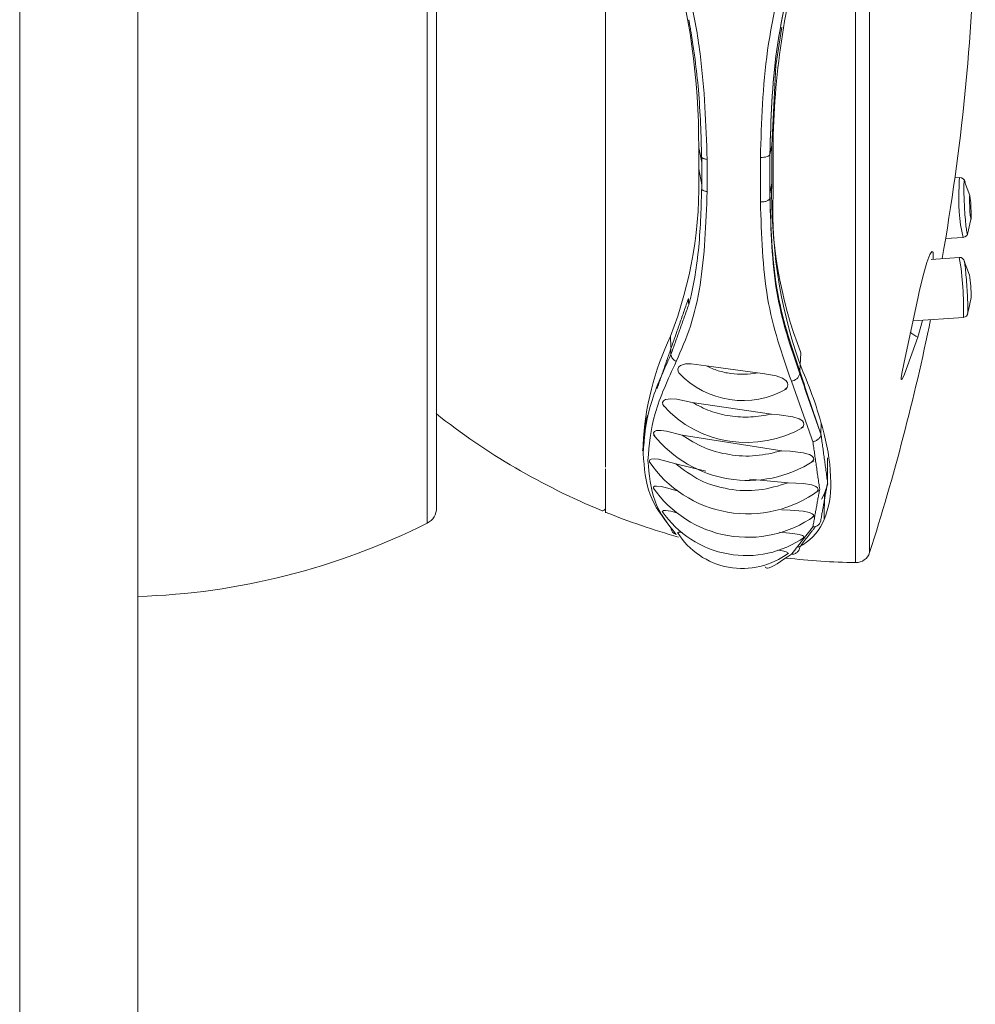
# Model space of a CAD drawing. Header units: millimetres. Extents: x 327.76 to 328.08, y 267.5 to 269.2.
# Tile 3 of 4: x 327.8438 to 327.8835, y 268.4376 to 268.4786. Entities that reach past the tile are written whole.
import ezdxf

# ---------------------------------------------------------------- set-up
doc = ezdxf.new("R2010")
doc.units = ezdxf.units.MM
doc.layers.add('SANINDUSA', color=3, linetype='Continuous')

msp = doc.modelspace()

# ---------------------------------------------------------------- linework, layer by layer
at = {"layer": 'SANINDUSA', "linetype": 'Continuous', "lineweight": 15}
for p, q in [((327.8437740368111, 267.8208682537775), (327.8437740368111, 269.0608682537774)), ((327.8486867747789, 269.0608682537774), (327.8486867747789, 267.8208682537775)), ((327.8785646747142, 268.5135790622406), (327.8785646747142, 268.4559859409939)), ((327.8791454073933, 268.5131619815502), (327.8791454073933, 268.4564030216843)), ((327.8607299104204, 268.4622270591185), (327.8607299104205, 268.5119399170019)), ((327.8611267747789, 268.4582685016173), (327.8611267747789, 268.5112965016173)), ((327.8720320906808, 268.4723789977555), (327.8720320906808, 268.4732646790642)), ((327.8720320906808, 268.4732646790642), (327.8721589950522, 268.4726426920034)), ((327.8749970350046, 268.4729609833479), (327.8750748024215, 268.4733449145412)), ((327.8750748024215, 268.4733449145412), (327.8750748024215, 268.4717753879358)), ((327.8721589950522, 268.471709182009), (327.8721589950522, 268.4726426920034)), ((327.8723835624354, 268.4714309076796), (327.8723835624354, 268.4727667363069)), ((327.8746007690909, 268.4728463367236), (327.8746007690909, 268.4709977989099)), ((327.8751300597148, 268.4713335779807), (327.8751300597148, 268.4729564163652)), ((327.8721589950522, 268.471709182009), (327.8720320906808, 268.4723789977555)), ((327.8828948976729, 268.4720119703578), (327.8826937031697, 268.4720008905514)), ((327.883311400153, 268.4712659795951), (327.8831007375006, 268.4718447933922)), ((327.8749970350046, 268.4713387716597), (327.8750748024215, 268.4717753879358)), ((327.8823084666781, 268.4694758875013), (327.8830323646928, 268.4695157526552)), ((327.8828786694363, 268.4686872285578), (327.8817021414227, 268.4686070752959)), ((327.8833020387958, 268.4679514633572), (327.8830812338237, 268.4685298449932)), ((327.8832571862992, 268.4664971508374), (327.8833753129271, 268.4670241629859)), ((327.8832256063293, 268.4663607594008), (327.8832571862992, 268.4664971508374)), ((327.8809554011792, 268.4660504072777), (327.8830485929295, 268.4661930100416)), ((327.8708767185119, 268.4649577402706), (327.8708606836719, 268.4654038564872)), ((327.8762351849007, 268.4639512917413), (327.8762808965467, 268.4647182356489)), ((327.8744809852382, 268.4638812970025), (327.8723471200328, 268.4641726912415)), ((327.8762351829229, 268.4638480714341), (327.8762351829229, 268.4639512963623)), ((327.8750563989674, 268.4621648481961), (327.8717653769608, 268.4626530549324)), ((327.8607299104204, 268.4576250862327), (327.8607299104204, 268.4622270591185)), ((327.8771255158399, 268.4617916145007), (327.877119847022, 268.4613407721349)), ((327.8754892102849, 268.4606385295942), (327.871342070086, 268.4612964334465)), ((327.8697170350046, 268.4608770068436), (327.8697170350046, 268.4607640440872)), ((327.8697170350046, 268.4606313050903), (327.8697170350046, 268.4605883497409)), ((327.8697170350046, 268.4605853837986), (327.8697170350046, 268.4605280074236)), ((327.8773970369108, 268.4603455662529), (327.8773970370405, 268.4593231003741)), ((327.8723250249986, 268.4597856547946), (327.8710815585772, 268.460091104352)), ((327.8757607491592, 268.4593071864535), (327.874150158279, 268.4594516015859)), ((327.877403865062, 268.4592708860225), (327.877265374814, 268.4588596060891)), ((327.8772653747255, 268.4588596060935), (327.8771400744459, 268.4586254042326)), ((327.8772653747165, 268.4588596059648), (327.8772536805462, 268.4577796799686)), ((327.8761673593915, 268.4566229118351), (327.8763688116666, 268.4567305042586))]:
    msp.add_line(p, q, dxfattribs=at)
at = {"layer": 'SANINDUSA', "linetype": 'Continuous', "lineweight": 15, "flags": 128}
for points in [[(327.8754867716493, 268.4782672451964), (327.8752476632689, 268.4766693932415), (327.8750748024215, 268.4733449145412)], [(327.8746007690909, 268.4728463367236), (327.8746758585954, 268.472846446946), (327.8747492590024, 268.4728529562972), (327.8748177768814, 268.4728655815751), (327.8748784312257, 268.4728837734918), (327.8749285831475, 268.4729067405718), (327.8749660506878, 268.4729334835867), (327.8749892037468, 268.4729628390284), (327.8749970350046, 268.4729935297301)], [(327.8828948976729, 268.4720119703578), (327.8828750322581, 268.4719220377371), (327.8828677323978, 268.4716558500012)], [(327.8833753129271, 268.4704276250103), (327.8833723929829, 268.4705884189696), (327.8833640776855, 268.4707790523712), (327.8833516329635, 268.4709705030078), (327.883336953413, 268.4711336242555), (327.8833222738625, 268.4712435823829), (327.8833098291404, 268.471283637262), (327.883301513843, 268.4712476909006), (327.8832985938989, 268.4711412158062), (327.883301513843, 268.4709804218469), (327.8833098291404, 268.4707897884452), (327.8833222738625, 268.4705983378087), (327.883336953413, 268.470435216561), (327.8833516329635, 268.4703252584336), (327.8833640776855, 268.4702852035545), (327.8833723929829, 268.4703211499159), (327.8833753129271, 268.4704276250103)], [(327.8832292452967, 268.4697051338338), (327.8833480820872, 268.4702049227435), (327.8833701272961, 268.4702997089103)], [(327.8817899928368, 268.4686130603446), (327.8817943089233, 268.4686609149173), (327.8817845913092, 268.4688890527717), (327.8817383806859, 268.4689316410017), (327.881654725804, 268.4688030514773), (327.8815313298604, 268.468470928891), (327.8813781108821, 268.4679366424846), (327.8812141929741, 268.4672518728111), (327.8811540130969, 268.4669706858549)], [(327.8811540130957, 268.4669706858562), (327.8806266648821, 268.4645271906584), (327.8805007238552, 268.4639199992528), (327.8804748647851, 268.4637699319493), (327.880463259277, 268.4636762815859), (327.8804622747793, 268.4636236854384), (327.8804698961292, 268.4636023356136), (327.8804955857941, 268.4636200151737), (327.8806030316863, 268.4638341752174), (327.8811540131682, 268.4653632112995)], [(327.881154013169, 268.4653632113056), (327.8813479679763, 268.4660554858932), (327.8813529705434, 268.4660774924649)], [(327.8723471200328, 268.4641726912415), (327.8717238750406, 268.4642596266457), (327.8714862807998, 268.4642526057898), (327.871281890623, 268.4641947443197), (327.8711991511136, 268.4641273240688), (327.8711640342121, 268.4640318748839), (327.8711821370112, 268.4639350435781), (327.8712377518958, 268.4638404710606)], [(327.8756226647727, 268.4631838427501), (327.8757114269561, 268.4632719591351), (327.8757488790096, 268.4633775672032), (327.8757291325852, 268.4634721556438), (327.8756686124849, 268.4635560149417), (327.8755265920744, 268.463658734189), (327.8752524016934, 268.4637651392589), (327.8746999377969, 268.463861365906), (327.8744809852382, 268.4638812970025), (327.8744809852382, 268.4638812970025)], [(327.8717653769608, 268.4626530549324), (327.8711194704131, 268.4627836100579), (327.8708682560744, 268.4628003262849), (327.8706492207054, 268.4627682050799), (327.8705701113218, 268.4627215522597), (327.8705321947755, 268.4626476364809), (327.8705442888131, 268.4625664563), (327.8705898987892, 268.4624861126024)], [(327.8762924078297, 268.4615754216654), (327.8763735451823, 268.4616466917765), (327.8764133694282, 268.4617354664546), (327.8763986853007, 268.4618143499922), (327.8763467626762, 268.461881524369), (327.8762168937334, 268.4619662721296), (327.8759487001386, 268.4620578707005), (327.875385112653, 268.4621424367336), (327.8750563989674, 268.4621648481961), (327.8750563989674, 268.4621648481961)], [(327.871342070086, 268.4612964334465), (327.8706933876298, 268.4614581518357), (327.8704752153, 268.4614857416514), (327.870282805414, 268.4614777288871), (327.8701984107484, 268.4614457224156), (327.8701548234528, 268.4613849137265), (327.8701634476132, 268.461312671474), (327.8702011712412, 268.4612470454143)], [(327.8767076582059, 268.460152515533), (327.8767725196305, 268.460200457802), (327.8768195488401, 268.4602815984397), (327.8768087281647, 268.460352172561), (327.8767602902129, 268.4604098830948), (327.8766370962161, 268.4604809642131), (327.8763794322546, 268.4605563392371), (327.8758392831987, 268.4606223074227), (327.8754892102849, 268.4606385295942)], [(327.8710815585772, 268.460091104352), (327.870360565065, 268.4602872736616), (327.8701944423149, 268.4603061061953), (327.8700567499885, 268.4602948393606), (327.8699977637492, 268.4602622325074), (327.8699801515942, 268.4602155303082), (327.8700049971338, 268.4601410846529)], [(327.8711404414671, 268.4589680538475), (327.8706933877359, 268.4591023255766), (327.8704752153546, 268.4591511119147), (327.8702828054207, 268.4591720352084), (327.8701984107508, 268.4591611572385), (327.870154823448, 268.459123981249), (327.8701634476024, 268.4590711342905), (327.870184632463, 268.4590417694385)], [(327.8769603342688, 268.4589485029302), (327.8770025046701, 268.4590099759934), (327.8770065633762, 268.459035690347), (327.876978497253, 268.4591004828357), (327.8769046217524, 268.4591544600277), (327.8767363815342, 268.4592157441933), (327.8763950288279, 268.4592739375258), (327.8757607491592, 268.4593071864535)], [(327.8711486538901, 268.4580500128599), (327.8711194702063, 268.4580585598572), (327.8708682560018, 268.4581200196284), (327.870649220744, 268.4581525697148), (327.8705701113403, 268.458147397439), (327.8705321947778, 268.4581193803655), (327.8705442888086, 268.4580762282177)], [(327.8767725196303, 268.4578713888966), (327.8768195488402, 268.4579300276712), (327.876808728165, 268.4579802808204), (327.8767602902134, 268.4580208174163), (327.8766370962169, 268.4580700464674), (327.876379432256, 268.4581216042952), (327.8758392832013, 268.4581682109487), (327.8754892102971, 268.4581826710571)], [(327.8713392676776, 268.4572414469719), (327.8712818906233, 268.4572505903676), (327.8711991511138, 268.4572501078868), (327.8711640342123, 268.4572283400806), (327.8711765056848, 268.4572034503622)], [(327.876375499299, 268.4570012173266), (327.8764133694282, 268.4570435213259), (327.8763986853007, 268.4570826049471), (327.8763467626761, 268.4571155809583), (327.8762168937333, 268.4571570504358), (327.8759487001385, 268.4572029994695), (327.8753999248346, 268.4572526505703)], [(327.8757229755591, 268.4563555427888), (327.8757488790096, 268.4563785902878), (327.8757291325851, 268.4564097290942), (327.8756686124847, 268.4564384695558), (327.8755265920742, 268.4564760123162), (327.8753212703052, 268.4565097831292)]]:
    msp.add_lwpolyline(points, dxfattribs=at)
at = {"layer": 'SANINDUSA', "linetype": 'Continuous', "lineweight": 15}
for centre, radius, start, end in [((327.7904500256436, 268.4847825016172), 0.093125, 350.0169269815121, 358.5232204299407), ((327.9064405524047, 268.4730639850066), 0.0313106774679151, 163.8281940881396, 180.196841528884), ((327.842822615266, 268.4734269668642), 0.02920992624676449, 359.6816680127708, 16.28443143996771), ((327.8545122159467, 268.4717353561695), 0.01753169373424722, 338.8294123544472, 2.103974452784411), ((327.8829090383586, 268.4718000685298), 0.0002086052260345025, 6.69626694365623, 93.9842861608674), ((327.8933503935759, 268.4712671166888), 0.01828265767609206, 178.4069301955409, 200.9898039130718), ((327.8904909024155, 268.4711659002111), 0.007638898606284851, 176.3225931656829, 192.4753190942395), ((327.8940655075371, 268.4707109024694), 0.01894568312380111, 178.1165574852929, 200.9207255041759), ((327.883025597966, 268.4697247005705), 0.0002052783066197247, 271.8988530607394, 359.5226342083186), ((327.870977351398, 268.4666235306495), 0.01207891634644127, 357.9574128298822, 9.837315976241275), ((327.882898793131, 268.4684893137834), 0.0001958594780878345, 10.05014695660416, 95.63750184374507), ((327.8760144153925, 268.466944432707), 0.007361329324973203, 0.6205805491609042, 7.941210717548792), ((327.7904500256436, 268.4847825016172), 0.09312499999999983, 342.2571110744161, 348.4268621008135), ((327.8830480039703, 268.4663843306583), 0.0001883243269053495, 270.1018994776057, 357.8218208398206), ((327.8815439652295, 268.4602969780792), 0.01184114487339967, 154.4510224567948, 177.1922896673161), ((327.8828249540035, 268.4682246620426), 0.00331359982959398, 232.9578459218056, 239.7172577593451), ((327.8738696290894, 268.4663950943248), 0.003664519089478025, 223.225925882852, 299.9984945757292), ((327.8758337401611, 268.4639460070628), 0.0004132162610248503, 277.5339346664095, 346.2899730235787), ((327.8593446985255, 268.4567224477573), 0.018493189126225, 14.43955144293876, 22.991730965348), ((327.8740245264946, 268.4656496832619), 0.004666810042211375, 221.8709535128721, 300.4901912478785), ((327.8789570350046, 268.4847825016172), 0.02880000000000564, 231.6828329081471, 247.6196584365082), ((327.8740841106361, 268.4644136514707), 0.005007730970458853, 218.3320450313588, 303.097443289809), ((327.8689127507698, 268.4591597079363), 0.008619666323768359, 1.043778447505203, 14.60974666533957), ((327.8740720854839, 268.4629620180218), 0.00494729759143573, 214.0585458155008, 306.5062246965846), ((327.874075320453, 268.461817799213), 0.004780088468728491, 214.5936179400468, 305.3372188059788), ((327.8736201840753, 268.4592287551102), 0.0039117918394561, 338.2573882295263, 1.288626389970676), ((327.8604067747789, 268.4582685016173), 0.0007200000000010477, 296.6666873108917, 0), ((327.8680370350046, 268.4582627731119), 0.0001199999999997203, 247.6196584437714, 0), ((327.8789570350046, 268.4847825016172), 0.02880000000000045, 247.9510752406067, 254.3490578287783), ((327.8740081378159, 268.460506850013), 0.004230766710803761, 214.3760188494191, 305.0297291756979), ((327.8478044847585, 268.4833617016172), 0.02879999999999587, 271.7555348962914, 296.6666873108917), ((327.8751686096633, 268.4586404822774), 0.002255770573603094, 302.1446480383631, 337.5671704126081), ((327.8767940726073, 268.457796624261), 0.0003258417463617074, 268.1404335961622, 357.8184651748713), ((327.871182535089, 268.4574442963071), 0.0003038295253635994, 181.9806593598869, 253.5335003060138), ((327.8738498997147, 268.4589199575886), 0.003179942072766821, 211.9170071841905, 307.1340625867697), ((327.8785739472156, 268.4565858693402), 0.0006000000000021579, 269.1145060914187, 342.2571110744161), ((327.8790097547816, 268.4847825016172), 0.02879999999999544, 263.35722425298, 269.1145060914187)]:
    msp.add_arc(centre, radius, start, end, dxfattribs=at)
for points, knots in [([(327.8681570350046, 268.5042404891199), (327.8681570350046, 268.5040219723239), (327.8681570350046, 268.5027256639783), (327.8681570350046, 268.4996148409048), (327.8681570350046, 268.4950588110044), (327.8681570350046, 268.4900406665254), (327.8681570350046, 268.4848385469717), (327.8681570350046, 268.4796291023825), (327.8681570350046, 268.4746202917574), (327.8681570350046, 268.4699968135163), (327.8681570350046, 268.4659597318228), (327.8681570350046, 268.4625784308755), (327.8681570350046, 268.4610611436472), (327.8681570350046, 268.460302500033)], [0, 0, 0, 0, 0.01987160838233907, 0.117884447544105, 0.2158972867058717, 0.3139101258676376, 0.4119229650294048, 0.5099358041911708, 0.6079486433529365, 0.7059614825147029, 0.8039743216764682, 0.9019871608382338, 1, 1, 1, 1]), ([(327.8681570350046, 268.459952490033), (327.8681570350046, 268.4600453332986), (327.8681570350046, 268.4606428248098), (327.8681570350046, 268.4626792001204), (327.8681570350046, 268.4660014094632), (327.8681570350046, 268.4701323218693), (327.8681570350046, 268.4748028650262), (327.8681570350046, 268.4798634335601), (327.8681570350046, 268.4851103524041), (327.8681570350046, 268.4903489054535), (327.8681570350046, 268.495359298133), (327.8681570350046, 268.5000159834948), (327.8681570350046, 268.5025989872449), (327.8681570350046, 268.50389048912)], [0, 0, 0, 0, 0.01806526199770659, 0.1162587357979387, 0.2144522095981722, 0.3126456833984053, 0.4108391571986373, 0.5090326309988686, 0.6072261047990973, 0.7054195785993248, 0.8036130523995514, 0.901806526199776, 1, 1, 1, 1]), ([(327.8723835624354, 268.4727667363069), (327.8723329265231, 268.4742229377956), (327.8722569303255, 268.4764084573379), (327.8717257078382, 268.4794607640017), (327.8713061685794, 268.4809672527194), (327.871096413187, 268.4817204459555)], [0, 0, 0, 0, 0.4995993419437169, 0.7498166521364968, 1, 1, 1, 1]), ([(327.8758879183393, 268.481873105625), (327.875501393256, 268.4803425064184), (327.8747281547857, 268.4772805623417), (327.8746432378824, 268.4743246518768), (327.8746007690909, 268.4728463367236)], [0, 0, 0, 0, 0.499878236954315, 1, 1, 1, 1]), ([(327.8749970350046, 268.4729935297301), (327.8750375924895, 268.4744346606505), (327.8751186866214, 268.4773161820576), (327.8758630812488, 268.480309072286), (327.8762351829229, 268.4818051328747)], [0, 0, 0, 0, 0.5001284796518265, 1, 1, 1, 1]), ([(327.8749970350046, 268.4729609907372), (327.8750382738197, 268.4744065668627), (327.8751207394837, 268.4772972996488), (327.8758637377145, 268.4802895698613), (327.8762351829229, 268.4817854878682)], [0, 0, 0, 0, 0.5000725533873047, 1, 1, 1, 1]), ([(327.8716185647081, 268.4785779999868), (327.8716200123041, 268.4785706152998), (327.8716318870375, 268.4785100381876), (327.8716504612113, 268.478406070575), (327.8716809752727, 268.4782356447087), (327.8717240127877, 268.4779845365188), (327.8717960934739, 268.4775371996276), (327.8719088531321, 268.4767411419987), (327.8720915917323, 268.4751145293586), (327.8721291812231, 268.4737766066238), (327.8721553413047, 268.4728454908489)], [0, 0, 0, 0, 0.00379394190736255, 0.03112197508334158, 0.05260217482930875, 0.09096297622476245, 0.1594652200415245, 0.281785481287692, 0.5001648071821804, 1, 1, 1, 1]), ([(327.8721583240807, 268.4728430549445), (327.8721711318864, 268.4728341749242), (327.8721967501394, 268.4728164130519), (327.8722507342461, 268.4727945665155), (327.8723130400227, 268.4727769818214), (327.8723600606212, 268.4727701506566), (327.8723835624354, 268.4727667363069)], [0, 0, 0, 0, 0.2500384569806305, 0.5001284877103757, 0.7501544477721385, 1, 1, 1, 1]), ([(327.8831120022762, 268.4718238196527), (327.8831058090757, 268.4718487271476), (327.8830899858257, 268.4719123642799), (327.8830733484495, 268.4718296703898), (327.8830706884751, 268.4716533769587), (327.8830693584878, 268.4715652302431)], [0, 0, 0, 0, 0.2433162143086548, 0.621658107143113, 1, 1, 1, 1]), ([(327.871096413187, 268.4643542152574), (327.8713061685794, 268.4648313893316), (327.8717257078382, 268.4657858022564), (327.8722569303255, 268.4680704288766), (327.8723329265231, 268.470087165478), (327.8723835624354, 268.4714309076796)], [0, 0, 0, 0, 0.2501833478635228, 0.5004006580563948, 1, 1, 1, 1]), ([(327.8721553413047, 268.4715169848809), (327.8721290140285, 268.4706518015), (327.8720895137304, 268.4693537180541), (327.8718937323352, 268.4679848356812), (327.8717674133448, 268.4673330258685), (327.8716957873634, 268.4670182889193), (327.8716578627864, 268.466864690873), (327.8716383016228, 268.466789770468), (327.8716283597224, 268.4667531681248), (327.8716233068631, 268.4667357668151), (327.8716207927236, 268.4667272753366), (327.8716193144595, 268.466723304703), (327.8716186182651, 268.466722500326), (327.8716182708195, 268.4667220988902)], [0, 0, 0, 0, 0.4998356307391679, 0.7499316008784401, 0.8750151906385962, 0.9375593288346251, 0.9688290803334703, 0.9844595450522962, 0.9922694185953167, 0.996167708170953, 0.9981104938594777, 0.9990570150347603, 0.9999999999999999, 0.9999999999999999, 0.9999999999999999, 0.9999999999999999]), ([(327.8723835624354, 268.4714309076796), (327.872360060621, 268.4714344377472), (327.8723130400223, 268.4714415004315), (327.8722507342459, 268.4714605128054), (327.8721967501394, 268.4714845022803), (327.8721711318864, 268.4715043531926), (327.8721583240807, 268.4715142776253)], [0, 0, 0, 0, 0.2498455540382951, 0.4998715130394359, 0.74996154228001, 1, 1, 1, 1]), ([(327.8830693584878, 268.4715652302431), (327.8830706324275, 268.471452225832), (327.8830731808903, 268.4712261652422), (327.8830928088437, 268.4707860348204), (327.8831208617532, 268.4703528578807), (327.8831544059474, 268.4699796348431), (327.8831874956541, 268.4697339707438), (327.8832140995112, 268.4696357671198), (327.8832235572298, 268.4696981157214), (327.8832274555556, 268.4697238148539)], [0, 0, 0, 0, 0.1489815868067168, 0.2980314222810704, 0.447185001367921, 0.5964745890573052, 0.7458931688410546, 0.8952610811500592, 1, 1, 1, 1]), ([(327.8749970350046, 268.4711677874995), (327.8749955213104, 268.4711557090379), (327.8749924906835, 268.4711315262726), (327.8749682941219, 268.4710969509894), (327.8749307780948, 268.4710655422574), (327.8748801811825, 268.4710387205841), (327.8748190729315, 268.4710175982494), (327.8747500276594, 268.4710032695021), (327.874675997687, 268.470995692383), (327.8746258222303, 268.47099709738), (327.8746007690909, 268.4709977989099)], [0, 0, 0, 0, 0.124812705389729, 0.2498924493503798, 0.3749947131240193, 0.5000058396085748, 0.6250068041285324, 0.750117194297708, 0.8752308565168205, 1, 1, 1, 1]), ([(327.8746007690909, 268.4709977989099), (327.8746432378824, 268.4696230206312), (327.8747281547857, 268.4668741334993), (327.875501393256, 268.4646487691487), (327.8758879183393, 268.4635363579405)], [0, 0, 0, 0, 0.5001217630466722, 1, 1, 1, 1]), ([(327.8762351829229, 268.4639512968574), (327.8758637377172, 268.4650644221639), (327.8751207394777, 268.4672909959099), (327.8750382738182, 268.4699893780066), (327.8749970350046, 268.4713387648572)], [0, 0, 0, 0, 0.499927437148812, 1, 1, 1, 1]), ([(327.8762351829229, 268.4638480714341), (327.8758630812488, 268.4649400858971), (327.8751186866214, 268.467124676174), (327.8750375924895, 268.4698198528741), (327.8749970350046, 268.4711677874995)], [0, 0, 0, 0, 0.4998715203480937, 1, 1, 1, 1]), ([(327.883088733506, 268.4685227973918), (327.8830904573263, 268.4685200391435), (327.8830979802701, 268.4685080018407), (327.8831214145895, 268.4683185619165), (327.8831541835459, 268.4679846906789), (327.8831878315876, 268.4675566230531), (327.8832159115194, 268.4671189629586), (327.8832355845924, 268.4667209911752), (327.8832381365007, 268.4665568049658), (327.8832394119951, 268.4664747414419)], [0, 0, 0, 0, 0.04717219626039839, 0.2058647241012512, 0.3647022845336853, 0.5236770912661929, 0.6825978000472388, 0.8413560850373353, 1, 1, 1, 1]), ([(327.8708788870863, 268.4646471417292), (327.8705416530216, 268.4639064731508), (327.8698671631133, 268.4624250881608), (327.8697670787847, 268.4611603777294), (327.8697170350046, 268.4605280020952)], [0, 0, 0, 0, 0.4999838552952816, 1, 1, 1, 1]), ([(327.8708788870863, 268.4646471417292), (327.8708826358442, 268.4646214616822), (327.870890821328, 268.4645653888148), (327.8709388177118, 268.4644805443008), (327.8710099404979, 268.464405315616), (327.8710692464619, 268.4643702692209), (327.871096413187, 268.4643542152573)], [0, 0, 0, 0, 0.2289584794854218, 0.4999351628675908, 0.7709315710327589, 1, 1, 1, 1]), ([(327.8699199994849, 268.4602411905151), (327.8699708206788, 268.4608727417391), (327.8700724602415, 268.4621358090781), (327.8707551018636, 268.4636147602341), (327.871096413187, 268.4643542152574)], [0, 0, 0, 0, 0.5000138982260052, 1, 1, 1, 1]), ([(327.8744809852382, 268.4638812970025), (327.8742963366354, 268.4638563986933), (327.8739288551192, 268.4638068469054), (327.8733674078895, 268.4638432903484), (327.8728251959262, 268.4639570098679), (327.8725071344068, 268.4641005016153), (327.8723471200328, 268.4641726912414)], [0, 0, 0, 0, 0.2507447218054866, 0.4990238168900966, 0.7479626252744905, 0.9999999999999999, 0.9999999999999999, 0.9999999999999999, 0.9999999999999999]), ([(327.8750563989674, 268.4621648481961), (327.8747720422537, 268.4621134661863), (327.8742052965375, 268.4620110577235), (327.8733292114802, 268.4620657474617), (327.8724869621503, 268.4622650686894), (327.8720066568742, 268.4625233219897), (327.8717653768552, 268.4626530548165)], [0, 0, 0, 0, 0.2504255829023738, 0.499118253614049, 0.7483834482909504, 0.9999999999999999, 0.9999999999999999, 0.9999999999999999, 0.9999999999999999]), ([(327.8754892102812, 268.4606385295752), (327.8751317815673, 268.4605534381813), (327.8744189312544, 268.4603837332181), (327.8732986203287, 268.4604455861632), (327.8722274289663, 268.4607300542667), (327.8716379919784, 268.4611071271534), (327.8713420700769, 268.461296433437)], [0, 0, 0, 0, 0.2502499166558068, 0.4990945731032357, 0.7485246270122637, 1, 1, 1, 1]), ([(327.8771196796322, 268.4613386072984), (327.877114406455, 268.4613026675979), (327.8771034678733, 268.4612281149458), (327.8770260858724, 268.461126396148), (327.8769143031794, 268.4610492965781), (327.8768260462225, 268.4610300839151), (327.8767834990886, 268.4610208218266)], [0, 0, 0, 0, 0.2410301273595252, 0.499988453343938, 0.7589531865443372, 1, 1, 1, 1]), ([(327.8697170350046, 268.4605280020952), (327.8697670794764, 268.4599328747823), (327.8698671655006, 268.4587426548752), (327.870541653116, 268.4578700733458), (327.8708788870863, 268.4574337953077)], [0, 0, 0, 0, 0.5000145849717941, 1, 1, 1, 1]), ([(327.871096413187, 268.4571529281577), (327.8707544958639, 268.457588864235), (327.8700720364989, 268.4584589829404), (327.8699706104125, 268.4596479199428), (327.8699199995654, 268.4602411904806)], [0, 0, 0, 0, 0.501007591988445, 1, 1, 1, 1]), ([(327.8757607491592, 268.4593071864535), (327.8753591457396, 268.4591848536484), (327.8745579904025, 268.4589408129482), (327.8732720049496, 268.4589981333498), (327.8720494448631, 268.459358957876), (327.8714050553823, 268.4598463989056), (327.8710815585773, 268.4600911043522)], [0, 0, 0, 0, 0.2501380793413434, 0.4989983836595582, 0.7484868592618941, 1, 1, 1, 1]), ([(327.8681570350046, 268.4581152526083), (327.8681570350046, 268.4581050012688), (327.8681570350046, 268.4579363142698), (327.8681570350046, 268.4584336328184), (327.8681570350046, 268.4594480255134), (327.8681570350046, 268.4598917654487)], [0, 0, 0, 0, 0.0351209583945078, 0.5779195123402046, 1, 1, 1, 1]), ([(327.8762351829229, 268.4566347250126), (327.8762288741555, 268.4565975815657), (327.8762185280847, 268.4565366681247), (327.8761751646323, 268.4564619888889), (327.8761258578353, 268.4564071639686), (327.8760650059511, 268.4563660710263), (327.875985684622, 268.4563339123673), (327.8759249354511, 268.4563327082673), (327.8758879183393, 268.4563319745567)], [0, 0, 0, 0, 0.21499011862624, 0.3525733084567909, 0.5003442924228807, 0.6481913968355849, 0.7856277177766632, 1, 1, 1, 1]), ([(327.8758879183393, 268.4563319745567), (327.8754726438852, 268.4560469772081), (327.8749194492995, 268.4556673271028), (327.8748245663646, 268.45577820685), (327.874800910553, 268.4558058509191)], [0, 0, 0, 0, 0.7506842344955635, 0.9999999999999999, 0.9999999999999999, 0.9999999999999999, 0.9999999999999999])]:
    msp.add_open_spline(points, degree=3, knots=knots, dxfattribs=at)
for points in [[(327.8721589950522, 268.4726426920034), (327.8721583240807, 268.4728430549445)], [(327.8749970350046, 268.4729935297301), (327.8749970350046, 268.4711677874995)], [(327.8721583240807, 268.4715142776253), (327.8721589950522, 268.471709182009)], [(327.8716065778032, 268.466980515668), (327.8708789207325, 268.4648974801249)], [(327.871616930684, 268.4667167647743), (327.8716065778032, 268.466980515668)], [(327.8716169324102, 268.466716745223), (327.8708788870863, 268.4646471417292)], [(327.8832394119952, 268.4664747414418), (327.8832342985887, 268.4663778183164)], [(327.8703024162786, 268.4632351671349), (327.8708789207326, 268.4648974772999)], [(327.8708789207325, 268.4648974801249), (327.8708788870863, 268.4646471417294)], [(327.8762351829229, 268.4639512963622), (327.8771196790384, 268.461338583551)], [(327.8771196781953, 268.4613385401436), (327.8762351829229, 268.4638480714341)], [(327.8758879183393, 268.4635363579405), (327.8767834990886, 268.4610208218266)], [(327.869846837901, 268.4619215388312), (327.8699184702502, 268.4621280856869)], [(327.8697170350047, 268.4605871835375), (327.8698466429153, 268.4619205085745)], [(327.8773970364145, 268.4593210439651), (327.877119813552, 268.4613380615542)], [(327.8696982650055, 268.4606369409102), (327.8697170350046, 268.4607640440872)], [(327.8767834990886, 268.4610208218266), (327.8770667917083, 268.4590396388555)], [(327.8771197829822, 268.4577845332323), (327.8773970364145, 268.4593210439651)], [(327.8770667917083, 268.4590396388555), (327.8767834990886, 268.4574709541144)], [(327.8767834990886, 268.4574709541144), (327.8758879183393, 268.4563319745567)], [(327.8762351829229, 268.4566347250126), (327.8768928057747, 268.4574893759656)]]:
    msp.add_open_spline(points, degree=1, dxfattribs=at)

doc.saveas('drawing.dxf')
